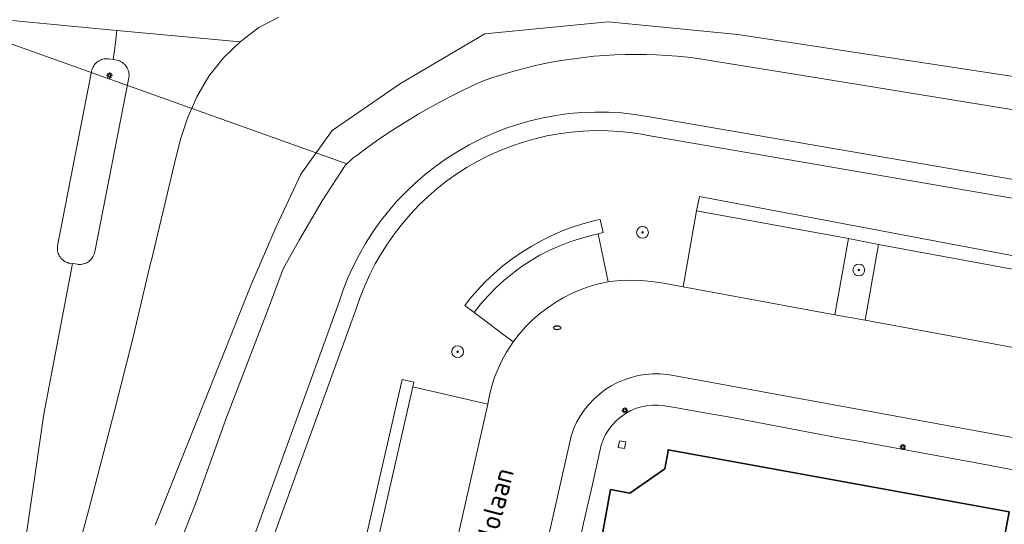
# Model space of a CAD drawing. Header units: metres. Extents: x 152610 to 160096, y 456114 to 462495.
# Tile 163 of 256: x 156205 to 156272, y 459482 to 459516. Entities that reach past the tile are written whole.
import ezdxf
from ezdxf.enums import TextEntityAlignment as Align

# ---------------------------------------------------------------- set-up
doc = ezdxf.new("R2010")
doc.units = ezdxf.units.M
doc.header["$LTSCALE"] = 0.5
doc.layers.get('0').update_dxf_attribs({"linetype": 'CONTINUOUS'})
for name, color, linetype, lineweight in [('B-PV-GR-BOOM-S', 251, 'CONTINUOUS', 25), ('B-PV-GR-GROENVOORZIENING-GV', 251, 'CONTINUOUS', 18), ('B-PV-GR-HAAG-GV', 251, 'CONTINUOUS', 13), ('B-PV-IE-MEUBILAIR-S', 251, 'CONTINUOUS', 25), ('B-PV-IE-TERREINAFSCHEIDING_KUNSTMATIG_MUUR-GV', 251, 'CONTINUOUS', 18), ('B-PV-KW-KUNSTWERK_DUIKER-G', 251, 'CONTINUOUS', 18), ('B-PV-OG-BEBOUWING-GV', 6, 'CONTINUOUS', 35), ('B-PV-OG-TERREIN_BEGROEID-GV', 251, 'CONTINUOUS', 18), ('B-PV-OG-TERREIN_OEVER-GV', 251, 'CONTINUOUS', 18), ('B-PV-OG-TOPOGRAFIE-T18', 1, 'CONTINUOUS', 18), ('B-PV-OG-WATER_SLOOT-GV', 251, 'CONTINUOUS', 18), ('B-PV-VH-GESLOTENVERHARDING_ASFALT-GV', 251, 'CONTINUOUS', 18), ('B-PV-VH-ONVERHARD-GV', 251, 'CONTINUOUS', 18), ('B-PV-VH-OPENVERHARDING_BETONSTRAATSTEEN-GV', 251, 'CONTINUOUS', 18), ('B-PV-VH-OPENVERHARDING_STRAATBAKSTEEN-GV', 251, 'CONTINUOUS', 18), ('B-PV-VH-OPENVERHARDING_TEGEL-GV', 251, 'CONTINUOUS', 18)]:
    doc.layers.add(name, color=color, linetype=linetype, lineweight=lineweight)
doc.styles.add('NLCS-ISO', font='NLCS-ISO.ttf')
doc.styles.add('NLCS-ISO-M750-T18', font='NLCS-ISO.ttf', dxfattribs={"height": 1.35})

# ---------------------------------------------------------------- blocks, each defined once
blk = doc.blocks.new('SIE-MEUBILAIR_PAAL_LICHTMAST-SO')
for points in [[(-0.62, 0), (-1, 0)], [(-0.71, 0.71), (-0.44, 0.44)], [(0, 1), (0, 0.62)], [(0.44, 0.44), (0.71, 0.71)], [(1, 0), (0.62, 0)], [(-0.71, -0.71), (-0.44, -0.44)], [(0, -0.62), (0, -1)], [(0.44, -0.44), (0.71, -0.71)]]:
    blk.add_lwpolyline(points)
blk.add_circle((0, 0), 0.5)
blk = doc.blocks.new('SIE-MEUBILAIR_PUT_RIOOLPUT-SO')
blk.add_ellipse((0, 0), major_axis=(1.25, 0), ratio=0.54)
blk = doc.blocks.new('SGR-BOOM_GBKN-SO')
at = {"linetype": 'ByBlock', "lineweight": 18}
h = blk.add_hatch(color=0, dxfattribs=at)
h.dxf.hatch_style = 1
edge = h.paths.add_edge_path()
edge.add_arc((0, 0), 0.25, 0, 360)
at = {"color": 0, "linetype": 'ByBlock', "lineweight": 18}
for radius in [2, 0.25]:
    blk.add_circle((0, 0), radius, dxfattribs=at)
at = {"color": 0, "linetype": 'ByBlock', "lineweight": 18, "style": 'NLCS-ISO'}
blk.add_attdef('SOORT', (2.5, 0), '', height=1.5, dxfattribs=at)

msp = doc.modelspace()

# ---------------------------------------------------------------- linework, layer by layer
at = {"layer": 'B-PV-GR-GROENVOORZIENING-GV', "flags": 128}
msp.add_lwpolyline([(156260.975, 459501.455), (156260.053, 459496.312), (156262.1, 459495.936), (156263.017, 459501.052)], close=True, dxfattribs=at)
at = {"layer": 'B-PV-GR-HAAG-GV', "flags": 128}
msp.add_lwpolyline([(156282.868, 459498.258), (156250.904, 459504.298), (156250.722, 459503.336), (156260.975, 459501.455), (156263.017, 459501.052), (156273.277, 459499.171)], dxfattribs=at)
for points in [[(156235.687, 459496.456), (156236.145, 459497.04), (156236.634, 459497.6), (156237.153, 459498.132), (156237.699, 459498.635), (156238.272, 459499.109), (156238.869, 459499.55), (156239.489, 459499.959), (156240.131, 459500.334), (156240.791, 459500.674), (156241.469, 459500.978), (156242.163, 459501.245), (156242.869, 459501.475), (156243.587, 459501.666), (156244.072, 459501.772), (156244.406, 459501.864), (156244.207, 459502.755), (156243.956, 459502.699), (156243.192, 459502.503), (156242.439, 459502.268), (156241.699, 459501.996), (156240.974, 459501.686), (156240.266, 459501.34), (156239.575, 459500.958), (156238.906, 459500.542), (156238.258, 459500.092), (156237.634, 459499.611), (156237.035, 459499.098), (156236.463, 459498.555), (156235.919, 459497.984), (156235.404, 459497.387), (156235.059, 459496.942)], [(156228.12, 459452.833), (156223.058, 459453.984), (156223.759, 459457.152), (156225.455, 459464.609), (156225.906, 459466.638), (156228.763, 459479.25), (156229.219, 459481.276), (156231.543, 459491.434), (156231.616, 459491.755), (156230.822, 459491.937), (156222.922, 459457.418), (156221.893, 459453.182), (156227.889, 459451.819)]]:
    msp.add_lwpolyline(points, close=True, dxfattribs=at)
at = {"layer": 'B-PV-IE-TERREINAFSCHEIDING_KUNSTMATIG_MUUR-GV', "flags": 128}
msp.add_lwpolyline([(156245.429, 459487.349), (156245.853, 459487.273), (156245.935, 459487.726), (156245.511, 459487.802)], close=True, dxfattribs=at)
at = {"layer": 'B-PV-KW-KUNSTWERK_DUIKER-G', "flags": 128}
msp.add_lwpolyline([(156227.096, 459506.508), (156190.821, 459519.478)], dxfattribs=at)
at = {"layer": 'B-PV-OG-BEBOUWING-GV', "flags": 128}
msp.add_lwpolyline([(156271.655, 459482.036), (156271.827, 459482.998), (156248.804, 459487.193), (156248.765, 459486.979), (156248.567, 459485.895), (156246.215, 459484.258), (156245.119, 459484.462), (156244.906, 459484.501), (156240.955, 459462.703), (156238.149, 459447.314), (156249.347, 459445.252), (156254.5, 459473.523), (156255.516, 459473.338), (156255.7, 459474.346), (156269.792, 459471.774), (156269.922, 459472.489)], close=True, dxfattribs=at)
at = {"layer": 'B-PV-OG-TERREIN_BEGROEID-GV', "flags": 128}
for points in [[(156222.494, 459516.432), (156221.13, 459515.713), (156219.876, 459514.755), (156218.75, 459513.663), (156217.763, 459512.443), (156216.957, 459511.034), (156216.31, 459509.603), (156215.843, 459508.178), (156215.425, 459506.449), (156213.879, 459500), (156213.851, 459499.885), (156212.596, 459494.619), (156211.411, 459489.907), (156209.629, 459483.063), (156208.388, 459478.492)], [(156214.136, 459482.097), (156220.643, 459498.409), (156222.303, 459502.252), (156223.977, 459505.802), (156226.085, 459508.767), (156230.715, 459511.931), (156236.419, 459515.303), (156244.749, 459516.102), (156253.513, 459515.259), (156272.556, 459512.344), (156308.654, 459504.523), (156321.605, 459501.969), (156333.78, 459500), (156337.144, 459499.456), (156392.908, 459489.558), (156426.92, 459483.311), (156453.114, 459478.898)], [(156280.535, 459502.728), (156247.319, 459508.457), (156247.185, 459508.482), (156246.366, 459508.611), (156245.543, 459508.7), (156244.715, 459508.749), (156243.887, 459508.759), (156243.059, 459508.728), (156242.233, 459508.657), (156241.412, 459508.547), (156240.597, 459508.397), (156239.791, 459508.208), (156238.994, 459507.981), (156238.209, 459507.715), (156237.438, 459507.412), (156236.683, 459507.071), (156235.944, 459506.695), (156235.225, 459506.283), (156234.527, 459505.838), (156233.851, 459505.359), (156233.198, 459504.848), (156232.572, 459504.306), (156231.972, 459503.734), (156231.4, 459503.134), (156230.858, 459502.508), (156230.347, 459501.856), (156229.868, 459501.18), (156229.422, 459500.481), (156229.01, 459499.762), (156228.634, 459499.024), (156228.293, 459498.269), (156227.99, 459497.498), (156227.724, 459496.713), (156219.55, 459474.18)], [(156222.922, 459457.418), (156230.822, 459491.937), (156231.616, 459491.755), (156231.543, 459491.434), (156236.617, 459490.28), (156236.729, 459490.885), (156236.881, 459491.49), (156237.072, 459492.085), (156237.3, 459492.666), (156237.566, 459493.232), (156237.866, 459493.779), (156238.202, 459494.306), (156238.33, 459494.49), (156235.687, 459496.456), (156235.059, 459496.942), (156235.404, 459497.387), (156235.919, 459497.984), (156236.463, 459498.555), (156237.035, 459499.098), (156237.634, 459499.611), (156238.258, 459500.092), (156238.906, 459500.542), (156239.575, 459500.958), (156240.266, 459501.34), (156240.974, 459501.686), (156241.699, 459501.996), (156242.439, 459502.268), (156243.192, 459502.503), (156243.956, 459502.699), (156244.207, 459502.755), (156244.406, 459501.864), (156244.072, 459501.772), (156244.732, 459498.54), (156244.883, 459498.565), (156245.576, 459498.624), (156246.271, 459498.644), (156246.967, 459498.623), (156247.66, 459498.563), (156248.348, 459498.463), (156248.588, 459498.418), (156249.805, 459498.194), (156250.722, 459503.336), (156250.904, 459504.298), (156282.868, 459498.258)]]:
    msp.add_lwpolyline(points, dxfattribs=at)
at = {"layer": 'B-PV-OG-TERREIN_OEVER-GV', "flags": 128}
for points in [[(156453.114, 459478.898), (156426.92, 459483.311), (156392.908, 459489.558), (156337.144, 459499.456), (156333.78, 459500), (156321.605, 459501.969), (156308.654, 459504.523), (156272.556, 459512.344), (156253.513, 459515.259), (156244.749, 459516.102), (156236.419, 459515.303), (156230.715, 459511.931), (156226.085, 459508.767), (156223.977, 459505.802), (156222.303, 459502.252), (156220.643, 459498.409), (156214.136, 459482.097)], [(156214.728, 459478.131), (156216.884, 459483.614), (156218.918, 459489.259), (156221.73, 459496.575), (156222.774, 459499.411), (156223.859, 459501.362), (156225.422, 459504.013), (156226.974, 459506.393), (156227.5, 459506.889), (156227.75, 459507.079), (156228.42, 459507.575), (156229.1, 459508.058), (156229.789, 459508.528), (156230.487, 459508.984), (156231.193, 459509.427), (156231.908, 459509.857), (156232.631, 459510.273), (156233.362, 459510.674), (156234.1, 459511.062), (156234.846, 459511.435), (156235.599, 459511.794), (156236.359, 459512.139), (156236.959, 459512.345), (156237.627, 459512.558), (156238.299, 459512.756), (156238.976, 459512.939), (156239.657, 459513.106), (156240.341, 459513.257), (156241.028, 459513.393), (156241.719, 459513.513), (156242.412, 459513.617), (156243.107, 459513.706), (156243.804, 459513.778), (156244.503, 459513.835), (156245.203, 459513.876), (156245.903, 459513.9), (156246.604, 459513.909), (156247.305, 459513.902), (156248.005, 459513.878), (156248.705, 459513.839), (156249.404, 459513.784), (156250.101, 459513.712), (156250.797, 459513.625), (156251.49, 459513.522), (156252.181, 459513.403), (156258.74, 459512.339), (156273.095, 459510.012)], [(156280.761, 459503.96), (156247.54, 459509.69), (156247.397, 459509.717), (156246.531, 459509.853), (156245.647, 459509.949), (156244.76, 459510.001), (156243.871, 459510.012), (156242.982, 459509.979), (156242.096, 459509.902), (156241.215, 459509.784), (156240.341, 459509.623), (156239.476, 459509.421), (156238.621, 459509.177), (156237.779, 459508.892), (156236.951, 459508.566), (156236.141, 459508.201), (156235.348, 459507.797), (156234.577, 459507.355), (156233.828, 459506.878), (156233.103, 459506.364), (156232.402, 459505.815), (156231.729, 459505.233), (156231.086, 459504.62), (156230.473, 459503.977), (156229.891, 459503.305), (156229.342, 459502.605), (156228.828, 459501.879), (156228.35, 459501.13), (156227.908, 459500.358), (156227.505, 459499.566), (156227.139, 459498.756), (156226.813, 459497.928), (156226.542, 459497.128), (156218.366, 459474.588)], [(156219.55, 459474.18), (156227.724, 459496.713), (156227.99, 459497.498), (156228.293, 459498.269), (156228.634, 459499.024), (156229.01, 459499.762), (156229.422, 459500.481), (156229.868, 459501.18), (156230.347, 459501.856), (156230.858, 459502.508), (156231.4, 459503.134), (156231.972, 459503.734), (156232.572, 459504.306), (156233.198, 459504.848), (156233.851, 459505.359), (156234.527, 459505.838), (156235.225, 459506.283), (156235.944, 459506.695), (156236.683, 459507.071), (156237.438, 459507.412), (156238.209, 459507.715), (156238.994, 459507.981), (156239.791, 459508.208), (156240.597, 459508.397), (156241.412, 459508.547), (156242.233, 459508.657), (156243.059, 459508.728), (156243.887, 459508.759), (156244.715, 459508.749), (156245.543, 459508.7), (156246.366, 459508.611), (156247.185, 459508.482), (156247.319, 459508.457), (156280.535, 459502.728)]]:
    msp.add_lwpolyline(points, dxfattribs=at)
at = {"layer": 'B-PV-OG-WATER_SLOOT-GV', "flags": 128}
for points in [[(156273.095, 459510.012), (156258.74, 459512.339), (156252.181, 459513.403), (156251.49, 459513.522), (156250.797, 459513.625), (156250.101, 459513.712), (156249.404, 459513.784), (156248.705, 459513.839), (156248.005, 459513.878), (156247.305, 459513.902), (156246.604, 459513.909), (156245.903, 459513.9), (156245.203, 459513.876), (156244.503, 459513.835), (156243.804, 459513.778), (156243.107, 459513.706), (156242.412, 459513.617), (156241.719, 459513.513), (156241.028, 459513.393), (156240.341, 459513.257), (156239.657, 459513.106), (156238.976, 459512.939), (156238.299, 459512.756), (156237.627, 459512.558), (156236.959, 459512.345), (156236.359, 459512.139), (156235.599, 459511.794), (156234.846, 459511.435), (156234.1, 459511.062), (156233.362, 459510.674), (156232.631, 459510.273), (156231.908, 459509.857), (156231.193, 459509.427), (156230.487, 459508.984), (156229.789, 459508.528), (156229.1, 459508.058), (156228.42, 459507.575), (156227.75, 459507.079), (156227.5, 459506.889), (156226.974, 459506.393), (156225.422, 459504.013), (156223.859, 459501.362), (156222.774, 459499.411), (156221.73, 459496.575), (156218.918, 459489.259), (156216.884, 459483.614), (156214.728, 459478.131)], [(156218.366, 459474.588), (156226.542, 459497.128), (156226.813, 459497.928), (156227.139, 459498.756), (156227.505, 459499.566), (156227.908, 459500.358), (156228.35, 459501.13), (156228.828, 459501.879), (156229.342, 459502.605), (156229.891, 459503.305), (156230.473, 459503.977), (156231.086, 459504.62), (156231.729, 459505.233), (156232.402, 459505.815), (156233.103, 459506.364), (156233.828, 459506.878), (156234.577, 459507.355), (156235.348, 459507.797), (156236.141, 459508.201), (156236.951, 459508.566), (156237.779, 459508.892), (156238.621, 459509.177), (156239.476, 459509.421), (156240.341, 459509.623), (156241.215, 459509.784), (156242.096, 459509.902), (156242.982, 459509.979), (156243.871, 459510.012), (156244.76, 459510.001), (156245.647, 459509.949), (156246.531, 459509.853), (156247.397, 459509.717), (156247.54, 459509.69), (156280.761, 459503.96)]]:
    msp.add_lwpolyline(points, dxfattribs=at)
at = {"layer": 'B-PV-VH-GESLOTENVERHARDING_ASFALT-GV', "flags": 128}
for points in [[(156203.978, 459516.233), (156211.54, 459515.53), (156219.876, 459514.755), (156221.13, 459515.713), (156222.494, 459516.432)], [(156205.038, 459478.737), (156206.614, 459489.6), (156208.542, 459499.768), (156208.378, 459499.789), (156208.29, 459499.808), (156208.203, 459499.835), (156208.119, 459499.87), (156208.039, 459499.911), (156207.963, 459499.96), (156207.911, 459500), (156207.891, 459500.015), (156207.824, 459500.077), (156207.763, 459500.144), (156207.708, 459500.216), (156207.66, 459500.292), (156207.619, 459500.373), (156207.585, 459500.457), (156207.558, 459500.543), (156207.54, 459500.632), (156207.529, 459500.722), (156207.526, 459500.812), (156207.531, 459500.903), (156207.541, 459500.976), (156209.828, 459512.756), (156209.85, 459512.845), (156209.879, 459512.933), (156209.915, 459513.017), (156209.959, 459513.098), (156210.01, 459513.175), (156210.067, 459513.247), (156210.13, 459513.314), (156210.199, 459513.375), (156210.273, 459513.43), (156210.351, 459513.478), (156210.433, 459513.519), (156210.519, 459513.553), (156210.607, 459513.58), (156210.697, 459513.598), (156210.789, 459513.609), (156210.88, 459513.612), (156210.972, 459513.607), (156210.997, 459513.604), (156211.297, 459513.555), (156211.423, 459514.518), (156211.54, 459515.53), (156203.978, 459516.233)], [(156208.388, 459478.492), (156209.629, 459483.063), (156211.411, 459489.907), (156212.596, 459494.619), (156213.851, 459499.885), (156213.879, 459500), (156215.425, 459506.449), (156215.843, 459508.178), (156216.31, 459509.603), (156216.957, 459511.034), (156217.763, 459512.443), (156218.75, 459513.663), (156219.876, 459514.755), (156211.54, 459515.53), (156211.423, 459514.518), (156211.297, 459513.555), (156211.544, 459513.514), (156211.632, 459513.492), (156211.718, 459513.463), (156211.801, 459513.427), (156211.88, 459513.383), (156211.955, 459513.332), (156212.026, 459513.275), (156212.091, 459513.212), (156212.15, 459513.143), (156212.203, 459513.07), (156212.25, 459512.992), (156212.289, 459512.91), (156212.321, 459512.825), (156212.345, 459512.738), (156212.362, 459512.649), (156212.371, 459512.558), (156212.371, 459512.468), (156212.364, 459512.377), (156212.357, 459512.331), (156210.055, 459500.572), (156210.035, 459500.483), (156210.008, 459500.396), (156209.973, 459500.312), (156209.93, 459500.231), (156209.881, 459500.154), (156209.826, 459500.082), (156209.764, 459500.015), (156209.747, 459500), (156209.696, 459499.954), (156209.624, 459499.899), (156209.547, 459499.85), (156209.466, 459499.809), (156209.381, 459499.774), (156209.294, 459499.747), (156209.205, 459499.728), (156209.114, 459499.717), (156209.023, 459499.714), (156208.932, 459499.718), (156208.893, 459499.723), (156208.542, 459499.768), (156206.614, 459489.6), (156205.038, 459478.737)]]:
    msp.add_lwpolyline(points, dxfattribs=at)
at = {"layer": 'B-PV-VH-ONVERHARD-GV', "flags": 128}
msp.add_lwpolyline([(156282.868, 459498.258), (156250.904, 459504.298), (156250.722, 459503.336), (156260.975, 459501.455), (156263.017, 459501.052), (156273.277, 459499.171)], dxfattribs=at)
for points in [[(156235.687, 459496.456), (156236.145, 459497.04), (156236.634, 459497.6), (156237.153, 459498.132), (156237.699, 459498.635), (156238.272, 459499.109), (156238.869, 459499.55), (156239.489, 459499.959), (156240.131, 459500.334), (156240.791, 459500.674), (156241.469, 459500.978), (156242.163, 459501.245), (156242.869, 459501.475), (156243.587, 459501.666), (156244.072, 459501.772), (156244.406, 459501.864), (156244.207, 459502.755), (156243.956, 459502.699), (156243.192, 459502.503), (156242.439, 459502.268), (156241.699, 459501.996), (156240.974, 459501.686), (156240.266, 459501.34), (156239.575, 459500.958), (156238.906, 459500.542), (156238.258, 459500.092), (156237.634, 459499.611), (156237.035, 459499.098), (156236.463, 459498.555), (156235.919, 459497.984), (156235.404, 459497.387), (156235.059, 459496.942)], [(156228.12, 459452.833), (156223.058, 459453.984), (156223.759, 459457.152), (156225.455, 459464.609), (156225.906, 459466.638), (156228.763, 459479.25), (156229.219, 459481.276), (156231.543, 459491.434), (156231.616, 459491.755), (156230.822, 459491.937), (156222.922, 459457.418), (156221.893, 459453.182), (156227.889, 459451.819)]]:
    msp.add_lwpolyline(points, close=True, dxfattribs=at)
at = {"layer": 'B-PV-VH-OPENVERHARDING_BETONSTRAATSTEEN-GV', "flags": 128}
msp.add_lwpolyline([(156210.972, 459513.607), (156210.88, 459513.612), (156210.789, 459513.609), (156210.697, 459513.598), (156210.607, 459513.58), (156210.519, 459513.553), (156210.433, 459513.519), (156210.351, 459513.478), (156210.273, 459513.43), (156210.199, 459513.375), (156210.13, 459513.314), (156210.067, 459513.247), (156210.01, 459513.175), (156209.959, 459513.098), (156209.915, 459513.017), (156209.879, 459512.933), (156209.85, 459512.845), (156209.828, 459512.756), (156207.541, 459500.976), (156207.531, 459500.903), (156207.526, 459500.812), (156207.529, 459500.722), (156207.54, 459500.632), (156207.558, 459500.543), (156207.585, 459500.457), (156207.619, 459500.373), (156207.66, 459500.292), (156207.708, 459500.216), (156207.763, 459500.144), (156207.824, 459500.077), (156207.891, 459500.015), (156207.911, 459500), (156207.963, 459499.96), (156208.039, 459499.911), (156208.119, 459499.87), (156208.203, 459499.835), (156208.29, 459499.808), (156208.378, 459499.789), (156208.542, 459499.768), (156208.893, 459499.723), (156208.932, 459499.718), (156209.023, 459499.714), (156209.114, 459499.717), (156209.205, 459499.728), (156209.294, 459499.747), (156209.381, 459499.774), (156209.466, 459499.809), (156209.547, 459499.85), (156209.624, 459499.899), (156209.696, 459499.954), (156209.747, 459500), (156209.764, 459500.015), (156209.826, 459500.082), (156209.881, 459500.154), (156209.93, 459500.231), (156209.973, 459500.312), (156210.008, 459500.396), (156210.035, 459500.483), (156210.055, 459500.572), (156212.357, 459512.331), (156212.364, 459512.377), (156212.371, 459512.468), (156212.371, 459512.558), (156212.362, 459512.649), (156212.345, 459512.738), (156212.321, 459512.825), (156212.289, 459512.91), (156212.25, 459512.992), (156212.203, 459513.07), (156212.15, 459513.143), (156212.091, 459513.212), (156212.026, 459513.275), (156211.955, 459513.332), (156211.88, 459513.383), (156211.801, 459513.427), (156211.718, 459513.463), (156211.632, 459513.492), (156211.544, 459513.514), (156211.297, 459513.555), (156210.997, 459513.604)], close=True, dxfattribs=at)
at = {"layer": 'B-PV-VH-OPENVERHARDING_STRAATBAKSTEEN-GV', "flags": 128}
for points in [[(156249.805, 459498.194), (156260.053, 459496.312), (156260.975, 459501.455), (156250.722, 459503.336)], [(156238.33, 459494.49), (156238.732, 459495.004), (156239.16, 459495.485), (156239.617, 459495.939), (156240.101, 459496.364), (156240.611, 459496.757), (156241.144, 459497.118), (156241.698, 459497.446), (156242.272, 459497.738), (156242.862, 459497.994), (156243.468, 459498.213), (156244.086, 459498.394), (156244.732, 459498.54), (156244.072, 459501.772), (156243.587, 459501.666), (156242.869, 459501.475), (156242.163, 459501.245), (156241.469, 459500.978), (156240.791, 459500.674), (156240.131, 459500.334), (156239.489, 459499.959), (156238.869, 459499.55), (156238.272, 459499.109), (156237.699, 459498.635), (156237.153, 459498.132), (156236.634, 459497.6), (156236.145, 459497.04), (156235.687, 459496.456)], [(156262.1, 459495.936), (156272.363, 459494.05), (156273.277, 459499.171), (156263.017, 459501.052)], [(156234.309, 459480.116), (156236.615, 459490.27), (156236.617, 459490.28), (156231.543, 459491.434), (156229.219, 459481.276)]]:
    msp.add_lwpolyline(points, close=True, dxfattribs=at)
for points in [[(156272.363, 459494.05), (156262.1, 459495.936), (156260.053, 459496.312), (156249.805, 459498.194), (156248.588, 459498.418), (156248.348, 459498.463), (156247.66, 459498.563), (156246.967, 459498.623), (156246.271, 459498.644), (156245.576, 459498.624), (156244.883, 459498.565), (156244.732, 459498.54), (156244.086, 459498.394), (156243.468, 459498.213), (156242.862, 459497.994), (156242.272, 459497.738), (156241.698, 459497.446), (156241.144, 459497.118), (156240.611, 459496.757), (156240.101, 459496.364), (156239.617, 459495.939), (156239.16, 459495.485), (156238.732, 459495.004), (156238.33, 459494.49), (156238.202, 459494.306), (156237.866, 459493.779), (156237.566, 459493.232), (156237.3, 459492.666), (156237.072, 459492.085), (156236.881, 459491.49), (156236.729, 459490.885), (156236.617, 459490.28), (156236.615, 459490.27), (156234.309, 459480.116)], [(156234.392, 459453.333), (156242.239, 459488.118), (156242.407, 459488.58), (156242.612, 459489.026), (156242.852, 459489.455), (156243.126, 459489.863), (156243.433, 459490.247), (156243.77, 459490.605), (156244.134, 459490.934), (156244.525, 459491.232), (156244.938, 459491.498), (156245.372, 459491.73), (156245.823, 459491.925), (156246.288, 459492.083), (156246.765, 459492.202), (156247.249, 459492.283), (156247.739, 459492.323), (156248.231, 459492.324), (156248.72, 459492.285), (156248.9, 459492.26), (156321.087, 459479.044)]]:
    msp.add_lwpolyline(points, dxfattribs=at)
at = {"layer": 'B-PV-VH-OPENVERHARDING_TEGEL-GV', "flags": 128}
for points in [[(156321.087, 459479.044), (156248.9, 459492.26), (156248.72, 459492.285), (156248.231, 459492.324), (156247.739, 459492.323), (156247.249, 459492.283), (156246.765, 459492.202), (156246.288, 459492.083), (156245.823, 459491.925), (156245.372, 459491.73), (156244.938, 459491.498), (156244.525, 459491.232), (156244.134, 459490.934), (156243.77, 459490.605), (156243.433, 459490.247), (156243.126, 459489.863), (156242.852, 459489.455), (156242.612, 459489.026), (156242.407, 459488.58), (156242.239, 459488.118), (156234.392, 459453.333)], [(156242.873, 459481.267), (156243.079, 459482.235), (156243.64, 459484.646), (156244.273, 459487.499), (156244.405, 459487.866), (156244.573, 459488.218), (156244.777, 459488.551), (156245.014, 459488.861), (156245.281, 459489.145), (156245.576, 459489.401), (156245.896, 459489.625), (156246.236, 459489.815), (156246.595, 459489.969), (156246.967, 459490.086), (156247.35, 459490.164), (156247.738, 459490.202), (156248.128, 459490.201), (156248.421, 459490.173), (156249.375, 459490.012), (156251.765, 459489.594), (156252.858, 459489.403), (156260.528, 459487.955), (156261.518, 459487.798), (156268.607, 459486.48), (156269.134, 459486.4), (156272.693, 459485.721)]]:
    msp.add_lwpolyline(points, dxfattribs=at)

# ---------------------------------------------------------------- block references
at = {"layer": 'B-PV-GR-BOOM-S', "xscale": 0.2, "yscale": 0.2, "zscale": 0.2}
for p in [(156247.065, 459501.879), (156261.678, 459499.335), (156234.574, 459493.813)]:
    msp.add_blockref('SGR-BOOM_GBKN-SO', p, dxfattribs=at)
at = {"layer": 'B-PV-IE-MEUBILAIR-S', "xscale": 0.2, "yscale": 0.2, "zscale": 0.2}
for name, p in [('SIE-MEUBILAIR_PAAL_LICHTMAST-SO', (156211.046, 459512.487)), ('SIE-MEUBILAIR_PUT_RIOOLPUT-SO', (156241.291, 459495.432)), ('SIE-MEUBILAIR_PAAL_LICHTMAST-SO', (156245.87, 459489.853)), ('SIE-MEUBILAIR_PAAL_LICHTMAST-SO', (156264.649, 459487.377))]:
    msp.add_blockref(name, p, dxfattribs=at)

# ---------------------------------------------------------------- texts
at = {"layer": 'B-PV-OG-TOPOGRAFIE-T18', "style": 'NLCS-ISO-M750-T18'}
msp.add_text('Apollolaan', height=1.35, rotation=75.3, dxfattribs=at).set_placement((156236.9, 459481.87), align=Align.MIDDLE)

doc.saveas('drawing.dxf')
